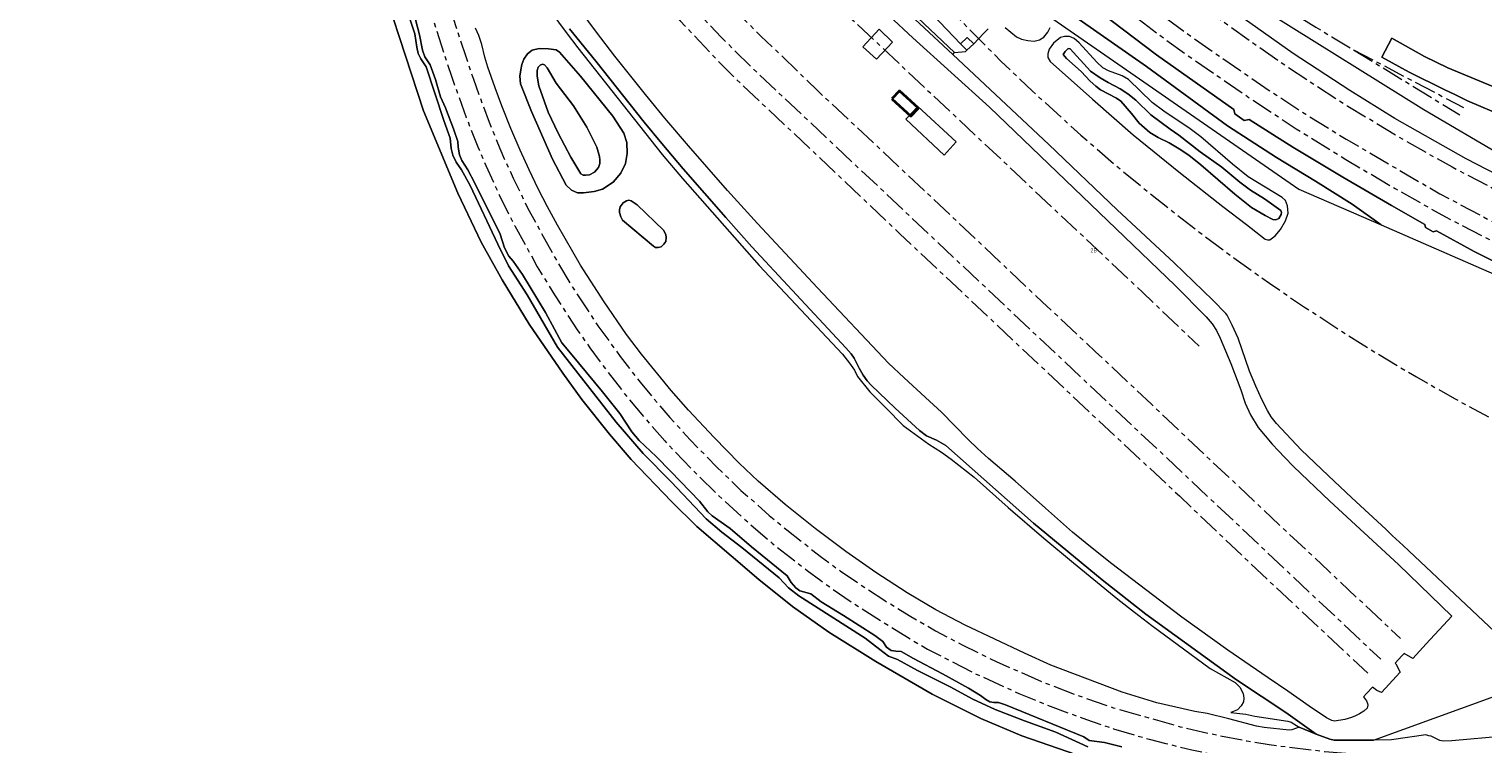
# Model space of a CAD drawing. Extents: x 151587 to 155483, y 462503 to 464608.
# Tile 28 of 236: x 152715 to 153049, y 462765 to 462928. Entities that reach past the tile are written whole.
import ezdxf
from ezdxf.enums import TextEntityAlignment as Align

# ---------------------------------------------------------------- set-up
doc = ezdxf.new("R2010")
doc.units = 0
doc.header["$LTSCALE"] = 0.5
doc.linetypes.add('AM-AS', pattern=[16, 10, -2, 2, -2])
for name, color, linetype, lineweight in [('B-RO-AM-AS_SPOOR-G', 251, 'AM-AS', 18), ('B-RO-GR-BOS_LOOF-GV', 251, 'CONTINUOUS', 13), ('B-RO-GR-GRAS-GV', 251, 'CONTINUOUS', 13), ('B-RO-GR-STRUIK-GV', 251, 'CONTINUOUS', 13), ('B-RO-IE-TERREINAFSCHEIDING_KUNSTMATIG_HEKWERK-G', 251, 'IE-TERREINAFSCHEIDING-KUNSTMATIG', 18), ('B-RO-IE-TERREINAFSCHEIDING_KUNSTMATIG_MUUR-G', 251, 'IE-TERREINAFSCHEIDING-KUNSTMATIG-DICHT', 18), ('B-RO-OG-BEBOUWING-GV', 6, 'CONTINUOUS', 35), ('B-RO-OG-BEBOUWING-T18', 1, 'CONTINUOUS', 18), ('B-RO-OG-BEBOUWING_OVERBOUWING-GV', 251, 'CONTINUOUS', 18), ('B-RO-VH-VERHARDING_GESLOTEN-GV', 251, 'CONTINUOUS', 18), ('B-RO-VH-VERHARDING_HALFVERHARDING-GV', 251, 'CONTINUOUS', 18), ('B-RO-VH-VERHARDING_OPEN-GV', 251, 'CONTINUOUS', 18)]:
    doc.layers.add(name, color=color, linetype=linetype, lineweight=lineweight)
doc.styles.add('NLCS-ISO-M200-T18', font='NLCS-ISO.ttf', dxfattribs={"height": 0.36})
doc.linetypes.add('IE-TERREINAFSCHEIDING-KUNSTMATIG', pattern='A,4,[82,NLCS.SHX,S=0.75,R=90,X=0,Y=0],4,-2', length=10)
doc.linetypes.add('IE-TERREINAFSCHEIDING-KUNSTMATIG-DICHT', pattern='A,8,-1,[82,NLCS.SHX,S=0.75,R=90,X=0,Y=0],-1', length=10)

msp = doc.modelspace()

# ---------------------------------------------------------------- linework, layer by layer
at = {"layer": 'B-RO-AM-AS_SPOOR-G', "flags": 128}
for points in [[(152684.493, 463248.251), (152726.335, 463199.333), (152786.996, 463128.213), (152819.506, 463090.062), (152849.777, 463054.324), (152883.192, 463015.684), (152890.243, 463007.939), (152902.991, 462994.425), (152913.035, 462984.349), (152921.807, 462976.021), (152936.511, 462962.698), (152941.845, 462957.996), (152946.326, 462954.191), (152957.708, 462944.894), (152967.199, 462937.511), (152982.921, 462925.979), (152999.847, 462914.339), (153008.251, 462908.891), (153017.504, 462903.164), (153038.999, 462890.659), (153055.74, 462881.759), (153071.387, 462874.067), (153088.583, 462866.263), (153103.387, 462859.993), (153118.888, 462854.023), (153133.945, 462848.656), (153151.338, 462843.05), (153164.815, 462839.171), (153180.241, 462835.151), (153190.978, 462832.685), (153213.531, 462827.775), (153222.025, 462826.234), (153229.351, 462825.038), (153241.317, 462823.249), (153249.754, 462822.126), (153259.726, 462820.946), (153269.935, 462819.911), (153277.816, 462819.276), (153286.16, 462818.423)], [(152755.408, 463156.152), (152775.246, 463129.631), (152777.987, 463125.945), (152876.69, 462993.216), (152888.787, 462977.289), (152894.952, 462969.416), (152908.942, 462952.412), (152920.894, 462938.982), (152931.241, 462928.123), (152938.323, 462921.063), (152945.549, 462914.151), (152956.652, 462904.066), (152964.225, 462897.535), (152971.931, 462891.162), (152983.732, 462881.904), (152991.756, 462875.936), (152999.901, 462870.135), (153008.164, 462864.504), (153020.773, 462856.378), (153029.315, 462851.18), (153033.626, 462848.647), (153042.325, 462843.715), (153055.559, 462836.656), (153064.501, 462832.179), (153069.006, 462830.01), (153078.082, 462825.812), (153087.242, 462821.801), (153096.483, 462817.981), (153110.488, 462812.609), (153119.914, 462809.269), (153129.406, 462806.125), (153143.761, 462801.777), (153144.286, 462801.633)], [(152756.864, 463157.412), (152862.936, 463032.921), (152877.51, 463016.228), (152886.417, 463006.416), (152898.267, 462993.658), (152909.61, 462982.338), (152916.119, 462975.946), (152923.999, 462968.541), (152931.569, 462961.803), (152940.494, 462954.001), (152951.716, 462944.734), (152960.989, 462937.386), (152974.388, 462927.259), (152980.665, 462922.678), (152996.251, 462912.009), (153006.043, 462905.549), (153017.435, 462898.493), (153028.781, 462891.841), (153040.304, 462885.329), (153051.464, 462879.582), (153063.847, 462873.303), (153080.588, 462865.387), (153092.716, 462860.125), (153105.417, 462854.961), (153119.327, 462849.556), (153131.266, 462845.365), (153142.81, 462841.676), (153165.668, 462834.865), (153177.521, 462831.787), (153188.584, 462829.191), (153207.704, 462824.906), (153222.656, 462822.097), (153229.102, 462821.038), (153239.225, 462819.541), (153249.134, 462818.241), (153259.728, 462816.958), (153274.305, 462815.622), (153296.86, 462813.914), (153317.705, 462812.796)], [(152725.977, 463090.821), (152756.489, 463045.81), (152762.952, 463035.952), (152765.387, 463032.055), (152770.849, 463022.852), (152773.688, 463017.801), (152777.256, 463011.016), (152780.928, 463003.748), (152784.552, 462996.093), (152787.58, 462989.292), (152791.781, 462979.034), (152793.994, 462973.105), (152798.937, 462958.765), (152812.232, 462917.604), (152815.641, 462908.157), (152818.3, 462901.425), (152820.121, 462897.139), (152823.209, 462890.406), (152826.761, 462883.317), (152831.955, 462873.905), (152835.864, 462867.494), (152841.112, 462859.458), (152843.987, 462855.332), (152848.119, 462849.776), (152851.975, 462844.811), (152856.545, 462839.274), (152861.204, 462834.006), (152867.193, 462827.715), (152873.593, 462821.398), (152879.461, 462816.064), (152885.853, 462810.531), (152893.837, 462804.284), (152896.974, 462801.967), (152904.235, 462796.899), (152916.838, 462788.981), (152921.5, 462786.254), (152932.151, 462780.793), (152942.392, 462776.119), (152949.594, 462773.153), (152957.962, 462770.092), (152964.144, 462768.012), (152972.326, 462765.599), (152976.162, 462764.621), (152982.107, 462763.174), (152988.404, 462761.829), (152996.566, 462760.29), (153004.743, 462759.141), (153015.685, 462758.01), (153023.85, 462757.455), (153032.101, 462757.199), (153038.219, 462757.287), (153048.704, 462757.704), (153054.755, 462758.114), (153063.7, 462758.983), (153073.137, 462760.3), (153079.816, 462761.603), (153144.53, 462775.318)], [(152732.601, 463089.189), (152738.553, 463080.28), (152760.313, 463048.259), (152766.097, 463039.508), (152770.613, 463032.311), (152776.629, 463022.042), (152780.075, 463015.658), (152785.037, 463005.764), (152788.767, 462997.853), (152792.355, 462989.656), (152795.89, 462980.977), (152797.657, 462976.317), (152799.959, 462969.977), (152815.457, 462922.347), (152817.28, 462916.932), (152819.243, 462911.432), (152820.903, 462907.057), (152823.322, 462901.002), (152826.448, 462894.192), (152829.736, 462887.441), (152835.935, 462876.044), (152840.014, 462869.255), (152845.836, 462860.389), (152850.982, 462853.33), (152855.512, 462847.432), (152862.351, 462839.388), (152867.035, 462834.233), (152873.113, 462828.005), (152878.679, 462822.653), (152885.178, 462816.924), (152889.184, 462813.61), (152897.166, 462807.32), (152901.443, 462804.217), (152905.603, 462801.349), (152911.708, 462797.374), (152917.236, 462793.959), (152923.329, 462790.479), (152929.399, 462787.232), (152937.244, 462783.417), (152947.987, 462778.686), (152955.243, 462775.886), (152964.031, 462772.835), (152979.43, 462768.48), (152984.815, 462767.186), (152994.747, 462765.229), (152999.872, 462764.358), (153012.574, 462762.805), (153017.41, 462762.424), (153025.529, 462761.951), (153036.717, 462761.775), (153043.016, 462761.865), (153054.026, 462762.473), (153059.964, 462763.039), (153065.573, 462763.752), (153074.808, 462765.193), (153092.685, 462768.845), (153108.614, 462772.241)], [(152793.682, 463020.33), (152842.871, 462962.575), (152863.923, 462937.72), (152869.07, 462931.887), (152874.099, 462926.569), (152881.452, 462919.312), (153025.426, 462783.942)], [(152789.868, 463017.887), (152861.064, 462934.378), (152864.739, 462930.302), (152874.111, 462920.33), (152876.891, 462917.597), (152915.076, 462881.541), (152958.727, 462840.485), (152979.251, 462821.373), (153001.301, 462800.509), (153022.456, 462780.781)], [(152889.913, 463018.991), (152893.793, 463014.261), (152898.883, 463008.32), (152903.659, 463003.039), (152908.765, 462997.648), (152912.614, 462993.766), (152917.233, 462989.24), (152922.339, 462984.478), (152926.926, 462980.234), (152941.789, 462967.252), (152947.319, 462962.631), (152962.166, 462950.544), (152969.786, 462944.587), (152983.141, 462934.591), (152995.475, 462925.69), (153003.532, 462920.104), (153010.197, 462915.692), (153017.916, 462910.761), (153029.318, 462903.863), (153036.052, 462899.988), (153041.841, 462896.804), (153052.983, 462890.933), (153065.94, 462884.275), (153078.093, 462878.292), (153091.025, 462872.126), (153104.431, 462866.146), (153110.788, 462863.456), (153122.704, 462858.687), (153127.878, 462856.697), (153147.254, 462849.8), (153154.77, 462847.325), (153168.978, 462842.949), (153179.097, 462840.127), (153185.468, 462838.486), (153208.381, 462833.174), (153217.813, 462831.223), (153232.274, 462828.654), (153240.869, 462827.226), (153264.228, 462823.697), (153276.606, 462821.916), (153286.34, 462820.308)], [(152836.095, 462983.251), (152838.976, 462980.654), (152841.226, 462978.511), (152843.689, 462976.26), (152846.671, 462973.563), (152851.009, 462969.866), (152853.955, 462967.491), (152858.079, 462964.508), (152861.204, 462962.275), (152865.025, 462959.739), (152870.345, 462956.488), (152872.88, 462954.916), (152875.612, 462953.184), (152877.826, 462951.719), (152880.843, 462949.665), (152883.914, 462947.557), (152887.324, 462945.003), (152890.716, 462942.288), (152894.394, 462939.359), (152898.983, 462935.34), (152901.893, 462932.751), (152907.945, 462927.053), (152914.872, 462920.552), (152970.776, 462868.1), (152983.814, 462855.681)], [(152928.777, 462985.569), (152930.584, 462983.887), (152934.119, 462980.697), (152937.119, 462977.978), (152939.507, 462975.809), (152942.288, 462973.435), (152945.038, 462971.188), (152947.347, 462969.317), (152949.515, 462967.651), (152952.108, 462965.687), (152955.014, 462963.565), (152957.654, 462961.647), (152960.246, 462959.902), (152963.09, 462957.969), (152966.044, 462956.083), (152968.762, 462954.432), (152971.716, 462952.64), (152975.55, 462950.377), (152981.646, 462946.604), (152987.977, 462942.722), (152999.098, 462935.933), (153006.027, 462931.642), (153010.512, 462928.87), (153014.211, 462926.609), (153019.181, 462923.659)], [(152834.798, 462981.905), (152840.502, 462975.297), (152845.512, 462969.227), (152850.208, 462963.968), (152854.562, 462958.71), (152860.491, 462951.873), (152865.593, 462945.963), (152869.971, 462940.944), (152875.041, 462935.273), (152878.979, 462931.03), (152883.225, 462926.797), (152887.88, 462922.368), (152896.214, 462914.279), (152909.037, 462902.37), (152920.736, 462891.372), (152933.011, 462879.83), (152947.796, 462865.872), (152960.021, 462854.447), (152972.813, 462842.423), (152986.268, 462829.709), (153002.147, 462814.784), (153013.479, 462804.19), (153029.945, 462788.696)], [(153019.181, 462923.659), (153043.564, 462908.731)], [(153019.181, 462923.659), (153044.406, 462910.424)]]:
    msp.add_lwpolyline(points, dxfattribs=at)
at = {"layer": 'B-RO-GR-BOS_LOOF-GV', "flags": 128}
msp.add_lwpolyline([(152968.086, 462757.753), (152943.118, 462766.391), (152933.661, 462770.369), (152922.511, 462775.939), (152909.61, 462783.409), (152898.815, 462790.13), (152890.489, 462796.023), (152882.753, 462802.216), (152876.39, 462807.61), (152868.573, 462814.404), (152862.735, 462820.13), (152853.492, 462829.691), (152848.482, 462835.534), (152842.142, 462843.502), (152837.794, 462849.544), (152830.085, 462860.719), (152823.915, 462870.89), (152819.067, 462879.517), (152813.708, 462890.817), (152805.874, 462909.66), (152793.35, 462947.75)], dxfattribs=at)
at = {"layer": 'B-RO-GR-GRAS-GV', "flags": 128}
for points in [[(152793.35, 462947.75), (152805.874, 462909.66), (152813.708, 462890.817), (152819.067, 462879.517), (152823.915, 462870.89), (152830.085, 462860.719), (152837.794, 462849.544), (152842.142, 462843.502), (152848.482, 462835.534), (152853.492, 462829.691), (152862.735, 462820.13), (152868.573, 462814.404), (152876.39, 462807.61), (152882.753, 462802.216), (152890.489, 462796.023), (152898.815, 462790.13), (152909.61, 462783.409), (152922.511, 462775.939), (152933.661, 462770.369), (152943.118, 462766.391), (152968.086, 462757.753)], [(152798.217, 462944.477), (152803.82, 462927.269), (152804.3, 462924.259), (152804.615, 462922.771), (152805.223, 462921.588), (152806.439, 462919.727), (152810.536, 462907.456), (152811.966, 462903.419), (152812.191, 462901.056), (152812.579, 462899.508), (152813.319, 462897.909), (152814.538, 462896.104), (152816.586, 462892.566), (152822.896, 462879.084), (152825.368, 462874.146), (152829.661, 462867.481), (152836.594, 462855.487), (152850.055, 462838.307), (152856.245, 462831.075), (152862.668, 462824.579), (152870.678, 462816.164), (152874.259, 462813.048), (152878.899, 462809.52), (152887.445, 462802.608), (152889.549, 462800.309), (152891.95, 462798.488), (152907.181, 462788.757), (152910.508, 462786.136), (152912.508, 462784.666), (152914.548, 462783.907), (152919.159, 462781.379), (152926.692, 462777.646), (152931.838, 462774.801), (152936.979, 462772.406), (152943.692, 462769.849), (152950.872, 462767.258), (152958.216, 462763.893)], [(152958.216, 462763.893), (152950.872, 462767.258), (152943.692, 462769.849), (152936.979, 462772.406), (152931.838, 462774.801), (152926.692, 462777.646), (152919.159, 462781.379), (152914.548, 462783.907), (152912.508, 462784.666), (152910.508, 462786.136), (152907.181, 462788.757), (152891.95, 462798.488), (152889.549, 462800.309), (152887.445, 462802.608), (152878.899, 462809.52), (152874.259, 462813.048), (152870.678, 462816.164), (152862.668, 462824.579), (152856.245, 462831.075), (152850.055, 462838.307), (152836.594, 462855.487), (152829.661, 462867.481), (152825.368, 462874.146), (152822.896, 462879.084), (152816.586, 462892.566), (152814.538, 462896.104), (152813.319, 462897.909), (152812.579, 462899.508), (152812.191, 462901.056), (152811.966, 462903.419), (152810.536, 462907.456), (152806.439, 462919.727), (152805.223, 462921.588), (152804.615, 462922.771), (152804.3, 462924.259), (152803.82, 462927.269), (152798.217, 462944.477)], [(152829.757, 462939.504), (152838.564, 462927.609), (152841.236, 462924.114), (152860.591, 462899.644), (152865.277, 462894.178), (152882.84, 462874.2), (152901.951, 462853.85), (152903.597, 462851.839), (152904.719, 462850.184), (152905.404, 462848.741), (152908.251, 462845.215), (152911.914, 462841.606), (152915.9, 462837.529), (152921.758, 462833.231), (152924.707, 462831.376), (152926.927, 462829.813), (152932.146, 462825.71), (152940.007, 462818.733), (152948.182, 462811.675), (152954.932, 462806.029), (152965.158, 462797.683), (152968.921, 462794.703), (152972.911, 462791.69), (152986.275, 462781.788), (152992.019, 462778.606), (152993.15, 462777.558), (152993.908, 462776.058), (152994.022, 462775.029), (152993.933, 462774.159), (152993.406, 462773.249), (152992.614, 462772.367), (152991.074, 462771.761), (152994.484, 462771.319), (152996.518, 462770.89), (153004.123, 462769.761), (153004.875, 462769.5), (153006.737, 462768.405), (153010.629, 462766.732), (153003.633, 462771.7), (152992.342, 462779.192), (152971.547, 462794.235), (152961.552, 462802.121), (152945.749, 462815.139), (152925.663, 462832.927), (152923.506, 462834.127), (152921.238, 462835.135), (152919.647, 462836.342), (152914.038, 462841.47), (152908.571, 462846.749), (152907.641, 462847.794), (152906.709, 462849.094), (152905.778, 462850.635), (152904.63, 462852.966), (152903.932, 462853.94), (152902.754, 462855.301), (152881.152, 462878.475), (152875.164, 462885.194), (152865.444, 462896.354), (152860.515, 462902.139), (152856.443, 462907.076), (152845.36, 462921.005), (152839.318, 462928.465)], [(153061.217, 462870.22), (153046.853, 462877.375), (153038.226, 462882.163), (153037.482, 462881.917), (153035.7, 462882.93), (153035.525, 462883.598), (153027.913, 462887.937), (153016.718, 462894.476), (153005.238, 462901.317), (152995.263, 462907.669), (152994.103, 462907.461), (152991.944, 462908.953), (152991.731, 462909.99), (152973.989, 462922.513), (152954.145, 462937.642)], [(152917.865, 462932.297), (152927.656, 462923.014), (152930.218, 462923.244), (152930.501, 462923.536), (152929.044, 462924.978), (152919.473, 462935.088)], [(152966.042, 462763.83), (152962.079, 462764.82), (152958.551, 462765.345), (152957.358, 462766.152), (152939.326, 462773.518), (152937.766, 462773.999), (152936.717, 462774.033), (152935.784, 462774.175), (152934.845, 462774.73), (152933.655, 462775.65), (152930.838, 462777.278), (152924.882, 462780.604), (152918.223, 462784.099), (152915.443, 462785.707), (152914.188, 462785.766), (152913.134, 462785.972), (152912.05, 462786.681), (152911.211, 462788.002), (152909.36, 462789.356), (152902.231, 462793.991), (152897.062, 462797.138), (152894.701, 462798.939), (152892.19, 462799.619), (152891.274, 462800.286), (152890.208, 462801.54), (152889.301, 462803.088), (152881.096, 462809.675), (152876.211, 462813.942), (152872.058, 462816.797), (152871.102, 462817.713), (152869.177, 462820.182), (152862.614, 462826.983), (152859.211, 462830.389), (152855.302, 462834.051), (152853.64, 462836.042), (152850.848, 462840.247), (152846.944, 462845.205), (152839.584, 462854.132), (152837.543, 462856.475), (152835.925, 462859.624), (152833.812, 462863.431), (152828.575, 462872.108), (152826.413, 462875.203), (152825.39, 462876.309), (152824.454, 462878.216), (152823.436, 462881.379), (152817.644, 462893.107), (152815.984, 462896.125), (152814.627, 462898.273), (152814.08, 462899.603), (152813.773, 462901.336), (152813.747, 462902.59), (152812.757, 462905.509), (152810.869, 462910.352), (152809.77, 462912.882), (152808.615, 462916.874), (152807.342, 462920.215), (152806.122, 462922.021), (152805.621, 462923.574), (152804.897, 462927.1), (152803.986, 462930.614)], [(152918.552, 462930.641), (152927.243, 462922.583), (152927.656, 462923.014), (152917.865, 462932.297)], [(152956.253, 462930.573), (152971.681, 462919.785), (152990.253, 462906.247), (153001.509, 462898.942), (153010.458, 462893.519), (153018.91, 462888.254), (153025.568, 462883.491), (153081.562, 462859.106)], [(152939.264, 462928.745), (152941.899, 462926.598), (152943, 462926.101), (152944.467, 462925.74), (152945.944, 462925.632), (152947.169, 462925.928), (152948.161, 462926.574), (152949.057, 462927.699), (152949.591, 462928.78)]]:
    msp.add_lwpolyline(points, dxfattribs=at)
for points in [[(153003.596, 462889.105), (153002.844, 462889.816), (152995.028, 462894.509), (152991.417, 462897.452), (152984.15, 462903.662), (152981.733, 462905.555), (152975.695, 462909.574), (152972.979, 462911.592), (152967.537, 462916.861), (152966.144, 462917.672), (152962.998, 462918.833), (152961.714, 462919.507), (152960.299, 462920.774), (152956.269, 462925.213), (152955.074, 462926.263), (152954.072, 462926.663), (152952.858, 462926.661), (152951.98, 462926.459), (152950.388, 462925.197), (152949.398, 462923.784), (152949.064, 462922.751), (152949.038, 462921.861), (152949.581, 462920.953), (152959.303, 462912.305), (152968.661, 462904.18), (152979.479, 462895.386), (152989.25, 462887.741), (152994.676, 462883.593), (152998.916, 462880.209), (152999.442, 462880.057), (153000.019, 462880.048), (153001.189, 462880.995), (153002.458, 462882.466), (153003.595, 462884.474), (153004.172, 462886.199), (153004.024, 462887.856)], [(152828.144, 462919.073), (152828.378, 462920.26), (152828.824, 462921.534), (152829.665, 462922.717), (152830.758, 462923.55), (152832.405, 462923.944), (152834.529, 462923.904), (152836.265, 462923.612), (152837.08, 462923.069), (152841.832, 462917.616), (152849.254, 462908.421), (152851.768, 462904.551), (152852.465, 462902.361), (152852.543, 462899.853), (152852.173, 462897.57), (152851.105, 462895.389), (152849.339, 462893.31), (152846.869, 462891.693), (152844.969, 462891.137), (152842.566, 462890.827), (152841.182, 462890.86), (152839.799, 462891.442), (152838.589, 462892.607), (152835.47, 462898.587), (152830.599, 462909.511), (152828.063, 462915.868), (152827.918, 462917.582)], [(152828.144, 462919.073), (152827.918, 462917.582), (152828.063, 462915.868), (152830.599, 462909.511), (152835.47, 462898.587), (152838.589, 462892.607), (152839.799, 462891.442), (152841.182, 462890.86), (152842.566, 462890.827), (152844.969, 462891.137), (152846.869, 462891.693), (152849.339, 462893.31), (152851.105, 462895.389), (152852.173, 462897.57), (152852.543, 462899.853), (152852.465, 462902.361), (152851.768, 462904.551), (152849.254, 462908.421), (152841.832, 462917.616), (152837.08, 462923.069), (152836.265, 462923.612), (152834.529, 462923.904), (152832.405, 462923.944), (152830.758, 462923.55), (152829.665, 462922.717), (152828.824, 462921.534), (152828.378, 462920.26)], [(152988.98, 462896.745), (152984.004, 462900.251), (152979.097, 462904.077), (152977.154, 462905.421), (152972.683, 462908.718), (152969.278, 462912.109), (152967.434, 462913.563), (152965.691, 462914.671), (152962.898, 462916.122), (152961.097, 462917.214), (152958.878, 462918.777), (152954.208, 462923.884), (152953.754, 462923.92), (152953.045, 462923.225), (152952.604, 462922.596), (152953.347, 462921.639), (152956.692, 462918.687), (152958.793, 462916.483), (152960.058, 462915.278), (152961.128, 462914.461), (152964.854, 462912.576), (152965.777, 462911.859), (152968.273, 462909.052), (152970.051, 462906.823), (152972.44, 462904.722), (152974.389, 462903.53), (152976.867, 462902.281), (152979.21, 462900.979), (152981.433, 462899.492), (152984.161, 462897.303), (152991.977, 462890.542), (152995.811, 462887.477), (152998.913, 462885.653), (153000.703, 462884.771), (153001.401, 462884.669), (153002.076, 462884.948), (153002.585, 462885.878), (153002.639, 462886.331), (153002.505, 462886.811), (152998.788, 462889.454), (152995.599, 462891.489), (152993.086, 462893.328)], [(152988.98, 462896.745), (152993.086, 462893.328), (152995.599, 462891.489), (152998.788, 462889.454), (153002.505, 462886.811), (153002.639, 462886.331), (153002.585, 462885.878), (153002.076, 462884.948), (153001.401, 462884.669), (153000.703, 462884.771), (152998.913, 462885.653), (152995.811, 462887.477), (152991.977, 462890.542), (152984.161, 462897.303), (152981.433, 462899.492), (152979.21, 462900.979), (152976.867, 462902.281), (152974.389, 462903.53), (152972.44, 462904.722), (152970.051, 462906.823), (152968.273, 462909.052), (152965.777, 462911.859), (152964.854, 462912.576), (152961.128, 462914.461), (152960.058, 462915.278), (152958.793, 462916.483), (152956.692, 462918.687), (152953.347, 462921.639), (152952.604, 462922.596), (152953.045, 462923.225), (152953.754, 462923.92), (152954.208, 462923.884), (152958.878, 462918.777), (152961.097, 462917.214), (152962.898, 462916.122), (152965.691, 462914.671), (152967.434, 462913.563), (152969.278, 462912.109), (152972.683, 462908.718), (152977.154, 462905.421), (152979.097, 462904.077), (152984.004, 462900.251)], [(152831.895, 462918.896), (152831.885, 462917.586), (152832.296, 462915.351), (152834.464, 462909.329), (152836.733, 462904.5), (152839.643, 462899.021), (152841.932, 462895.216), (152842.47, 462894.893), (152843.02, 462894.872), (152843.916, 462894.972), (152845.058, 462895.575), (152845.991, 462896.679), (152846.272, 462897.618), (152846.322, 462898.451), (152846.234, 462899.157), (152845.612, 462901.324), (152843.315, 462905.908), (152840.27, 462910.804), (152836.286, 462915.981), (152834.233, 462919.492), (152833.575, 462920.181), (152833.125, 462920.331), (152832.626, 462920.159), (152832.151, 462919.645)], [(152831.895, 462918.896), (152832.151, 462919.645), (152832.626, 462920.159), (152833.125, 462920.331), (152833.575, 462920.181), (152834.233, 462919.492), (152836.286, 462915.981), (152840.27, 462910.804), (152843.315, 462905.908), (152845.612, 462901.324), (152846.234, 462899.157), (152846.322, 462898.451), (152846.272, 462897.618), (152845.991, 462896.679), (152845.058, 462895.575), (152843.916, 462894.972), (152843.02, 462894.872), (152842.47, 462894.893), (152841.932, 462895.216), (152839.643, 462899.021), (152836.733, 462904.5), (152834.464, 462909.329), (152832.296, 462915.351), (152831.885, 462917.586)], [(152861.442, 462881.34), (152860.89, 462882.329), (152854.839, 462888.076), (152853.509, 462889.055), (152852.982, 462889.17), (152852.427, 462889.057), (152851.669, 462888.573), (152850.951, 462887.632), (152850.794, 462886.973), (152850.808, 462886.346), (152851.114, 462885.386), (152851.484, 462884.594), (152858.569, 462878.6), (152859.091, 462878.334), (152859.697, 462878.311), (152860.331, 462878.515), (152860.999, 462879.117), (152861.42, 462879.728), (152861.491, 462880.617)], [(152861.442, 462881.34), (152861.491, 462880.617), (152861.42, 462879.728), (152860.999, 462879.117), (152860.331, 462878.515), (152859.697, 462878.311), (152859.091, 462878.334), (152858.569, 462878.6), (152851.484, 462884.594), (152851.114, 462885.386), (152850.808, 462886.346), (152850.794, 462886.973), (152850.951, 462887.632), (152851.669, 462888.573), (152852.427, 462889.057), (152852.982, 462889.17), (152853.509, 462889.055), (152854.839, 462888.076), (152860.89, 462882.329)]]:
    msp.add_lwpolyline(points, close=True, dxfattribs=at)
at = {"layer": 'B-RO-GR-STRUIK-GV', "flags": 128}
msp.add_lwpolyline([(152936.582, 462946.548), (152936.706, 462945.691), (152936.576, 462944.985), (152936.236, 462944.171), (152935.678, 462943.438), (152946.226, 462933.526), (153006.644, 462891.732), (153025.568, 462883.491), (153018.91, 462888.254), (153010.458, 462893.519), (153001.509, 462898.942), (152990.253, 462906.247), (152971.681, 462919.785), (152956.253, 462930.573), (152944.318, 462941.547)], close=True, dxfattribs=at)
at = {"layer": 'B-RO-IE-TERREINAFSCHEIDING_KUNSTMATIG_HEKWERK-G', "flags": 128}
for points in [[(152373.004, 463485.75), (152372.992, 463485.698), (152373.06, 463485.126), (152372.626, 463479.961), (152371.759, 463469.628), (152387.684, 463450.591), (152398.129, 463438.315), (152406.288, 463428.91), (152407.774, 463430.422), (152436.263, 463396.977), (152458.474, 463370.713), (152471.771, 463355.43), (152499.339, 463322.524), (152510.796, 463309.163), (152520.681, 463297.893), (152541.832, 463273.03), (152548.571, 463264.997), (152558.293, 463253.784), (152563.374, 463247.796), (152571.502, 463239.026), (152578.792, 463231.539), (152586.843, 463224.279), (152594.723, 463217.49), (152600.312, 463212.791), (152609.109, 463206.12), (152619.169, 463198.306), (152633.528, 463187.347), (152644.984, 463177.219), (152656.059, 463166.466), (152654.203, 463164.56), (152653.376, 463163.711), (152657.8, 463159.22), (152659.197, 463160.704), (152660.58, 463162.173), (152667.66, 463154.494), (152685.612, 463134.157), (152691.656, 463126.257), (152702.006, 463110.974), (152719.813, 463084.222), (152727.167, 463073.504), (152732.011, 463066.007), (152752.377, 463035.902), (152760.237, 463023.969), (152770.333, 463006.301), (152776.88, 462992.823), (152783.344, 462977.197), (152788.925, 462961.491), (152793.35, 462947.75), (152805.874, 462909.66), (152813.708, 462890.817), (152819.067, 462879.517), (152823.915, 462870.89), (152830.085, 462860.719), (152837.794, 462849.544), (152842.142, 462843.502), (152848.482, 462835.534), (152853.492, 462829.691), (152862.735, 462820.13), (152868.573, 462814.404), (152876.39, 462807.61), (152882.753, 462802.216), (152890.489, 462796.023), (152898.815, 462790.13), (152909.61, 462783.409), (152922.511, 462775.939), (152933.661, 462770.369), (152943.118, 462766.391), (152968.086, 462757.753), (152978.74, 462754.862), (152993.708, 462751.964), (153001.31, 462750.99), (153019.249, 462750.098), (153030.181, 462750.543), (153035.155, 462750.768), (153039.22, 462751.145), (153042.215, 462751.423), (153056.34, 462752.662), (153057.042, 462752.764), (153063.805, 462754.015), (153066.313, 462754.464), (153082.58, 462757.601), (153082.819, 462757.617), (153093.939, 462758.345)], [(152877.107, 462968.143), (152878.536, 462963.496), (152885.202, 462960.535), (152888.324, 462959.755), (152917.865, 462932.297), (152927.656, 462923.014), (152930.218, 462923.244)]]:
    msp.add_lwpolyline(points, dxfattribs=at)
at = {"layer": 'B-RO-IE-TERREINAFSCHEIDING_KUNSTMATIG_MUUR-G', "flags": 128}
msp.add_lwpolyline([(152930.218, 462923.244), (152930.501, 462923.536), (152929.044, 462924.978)], dxfattribs=at)
at = {"layer": 'B-RO-OG-BEBOUWING-GV', "flags": 128}
msp.add_lwpolyline([(152913.255, 462912.439), (152917.661, 462908.44), (152919.375, 462910.265), (152915.058, 462914.265)], close=True, dxfattribs=at)
at = {"layer": 'B-RO-OG-BEBOUWING_OVERBOUWING-GV', "flags": 128}
msp.add_lwpolyline([(152919.274, 462910.682), (152916.508, 462907.744), (152925.254, 462899.468), (152928.026, 462902.534)], close=True, dxfattribs=at)
at = {"layer": 'B-RO-VH-VERHARDING_GESLOTEN-GV', "flags": 128}
for points in [[(152912.668, 462931.397), (152918.084, 462926.355), (152935.678, 462910.488), (152978.293, 462869.584), (152985.355, 462862.463), (152986.741, 462860.864), (152987.789, 462859.309), (152988.639, 462857.516), (152991.028, 462851.702), (152993.321, 462845.704), (152994.376, 462842.642), (152995.573, 462839.931), (152997.291, 462837.091), (153000.567, 462833.229), (153002.017, 462831.706), (153003.365, 462830.289), (153005.429, 462828.121), (153013.791, 462820.21), (153029.499, 462805.677), (153041.782, 462793.83), (153035.894, 462787.452), (153032.811, 462784.112), (153030.778, 462785.225), (153030.297, 462784.714), (153028.735, 462783.056), (153028.905, 462782.892), (153029.885, 462780.943), (153025.58, 462776.28), (153024.57, 462776.76), (153023.549, 462777.552), (153022.167, 462776.085), (153021.48, 462775.356), (153022.19, 462774.385), (153022.413, 462773.83), (153022.441, 462773.432), (153022.337, 462772.705), (153021.552, 462772.073), (153020.542, 462771.426), (153019.652, 462770.97), (153018.721, 462770.607), (153017.185, 462770.161), (153014.819, 462769.782), (153014.23, 462769.883), (153012.97, 462770.487), (153008.985, 462773.166), (153004.105, 462776.651), (152999.652, 462779.699), (152995.49, 462782.477), (152990.398, 462786.014), (152979.831, 462793.586), (152963.441, 462806.064), (152957.608, 462810.67), (152954.729, 462813.1), (152948.548, 462818.575), (152941.556, 462824.771), (152935.464, 462829.957), (152932.925, 462832.218), (152930.769, 462834.304), (152924.684, 462840.591), (152921.955, 462843.113), (152916.143, 462848.486), (152912.517, 462851.836), (152896.221, 462869.046), (152882.478, 462883.85), (152875.601, 462891.383), (152866.646, 462901.619), (152861.188, 462908.004), (152856.752, 462913.418), (152849.752, 462922.219), (152845.502, 462927.724), (152829.161, 462949.8)], [(153054.226, 462787.781), (153031.906, 462808.788), (153030.585, 462810.016), (153028.082, 462812.343), (153026.588, 462813.733), (153018.844, 462820.933), (153013.391, 462826.048), (153007.157, 462831.95), (153001.526, 462837.996), (153000.329, 462839.502), (152999.435, 462840.978), (152998.179, 462843.454), (152996.792, 462846.504), (152995.328, 462850.012), (152992.696, 462857.559), (152991.391, 462860.559), (152990.221, 462862.785), (152989.917, 462863.175), (152986.953, 462866.266), (152978.013, 462874.849), (152964.977, 462886.959), (152949.335, 462901.928), (152927.243, 462922.583), (152918.552, 462930.641)], [(152839.318, 462928.465), (152845.36, 462921.005), (152856.443, 462907.076), (152860.515, 462902.139), (152865.444, 462896.354), (152875.164, 462885.194), (152881.152, 462878.475), (152902.754, 462855.301), (152903.932, 462853.94), (152904.63, 462852.966), (152905.778, 462850.635), (152906.709, 462849.094), (152907.641, 462847.794), (152908.571, 462846.749), (152914.038, 462841.47), (152919.647, 462836.342), (152921.238, 462835.135), (152923.506, 462834.127), (152925.663, 462832.927), (152945.749, 462815.139), (152961.552, 462802.121), (152971.547, 462794.235), (152992.342, 462779.192), (153003.633, 462771.7), (153010.629, 462766.732), (153013.784, 462765.598), (153014.756, 462765.372), (153023.763, 462765.407), (153057.731, 462777.656)], [(153054.266, 462913.952), (153040.836, 462919.487), (153035.504, 462922.118), (153027.962, 462926.28), (153025.697, 462921.965), (153031.971, 462918.532), (153040.147, 462914.439), (153042.418, 462913.419), (153045.328, 462911.961), (153053.988, 462908.261)]]:
    msp.add_lwpolyline(points, dxfattribs=at)
for points in [[(152906.599, 462924.353), (152909.782, 462921.463), (152913.45, 462925.416), (152910.353, 462928.348)], [(152930.501, 462923.536), (152932.06, 462924.984), (152930.599, 462926.458), (152929.044, 462924.978)]]:
    msp.add_lwpolyline(points, close=True, dxfattribs=at)
at = {"layer": 'B-RO-VH-VERHARDING_HALFVERHARDING-GV', "flags": 128}
for points in [[(153066.818, 462887.381), (153045.032, 462898.672), (153028.699, 462907.925), (153018.333, 462914.314), (153005.336, 462922.799), (152985.983, 462936.563), (152967.261, 462950.086), (152968.493, 462951.807), (153000.203, 462931.786), (153035.363, 462909.987), (153053.296, 462899.408)], [(152954.145, 462937.642), (152973.989, 462922.513), (152991.731, 462909.99), (152991.944, 462908.953), (152994.103, 462907.461), (152995.263, 462907.669), (153005.238, 462901.317), (153016.718, 462894.476), (153027.913, 462887.937), (153035.525, 462883.598), (153035.7, 462882.93), (153037.482, 462881.917), (153038.226, 462882.163), (153046.853, 462877.375), (153061.217, 462870.22)], [(152919.473, 462935.088), (152929.044, 462924.978), (152930.599, 462926.458), (152932.06, 462924.984), (152934.313, 462927.374), (152935.381, 462928.434)], [(152803.986, 462930.614), (152804.897, 462927.1), (152805.621, 462923.574), (152806.122, 462922.021), (152807.342, 462920.215), (152808.615, 462916.874), (152809.77, 462912.882), (152810.869, 462910.352), (152812.757, 462905.509), (152813.747, 462902.59), (152813.773, 462901.336), (152814.08, 462899.603), (152814.627, 462898.273), (152815.984, 462896.125), (152817.644, 462893.107), (152823.436, 462881.379), (152824.454, 462878.216), (152825.39, 462876.309), (152826.413, 462875.203), (152828.575, 462872.108), (152833.812, 462863.431), (152835.925, 462859.624), (152837.543, 462856.475), (152839.584, 462854.132), (152846.944, 462845.205), (152850.848, 462840.247), (152853.64, 462836.042), (152855.302, 462834.051), (152859.211, 462830.389), (152862.614, 462826.983), (152869.177, 462820.182), (152871.102, 462817.713), (152872.058, 462816.797), (152876.211, 462813.942), (152881.096, 462809.675), (152889.301, 462803.088), (152890.208, 462801.54), (152891.274, 462800.286), (152892.19, 462799.619), (152894.701, 462798.939), (152897.062, 462797.138), (152902.231, 462793.991), (152909.36, 462789.356), (152911.211, 462788.002), (152912.05, 462786.681), (152913.134, 462785.972), (152914.188, 462785.766), (152915.443, 462785.707), (152918.223, 462784.099), (152924.882, 462780.604), (152930.838, 462777.278), (152933.655, 462775.65), (152934.845, 462774.73), (152935.784, 462774.175), (152936.717, 462774.033), (152937.766, 462773.999), (152939.326, 462773.518), (152957.358, 462766.152), (152958.551, 462765.345), (152962.079, 462764.82), (152966.042, 462763.83)], [(153053.718, 462766.314), (153041.765, 462765.26), (153039.768, 462765.164), (153038.987, 462765.308), (153037.042, 462766.342), (153036.439, 462766.355), (153035.808, 462766.635), (153027.874, 462765.456), (153023.763, 462765.407), (153014.756, 462765.372), (153013.784, 462765.598), (153010.629, 462766.732), (153006.737, 462768.405), (153005.059, 462767.77), (153004.467, 462767.681), (152998.698, 462768.256), (152996.93, 462768.589), (152990.564, 462770.276), (152985.629, 462771.532), (152982.818, 462771.964), (152974.087, 462773.959), (152966.113, 462776.383), (152949.752, 462782.552), (152943.699, 462785.301), (152930.093, 462791.77), (152923.358, 462795.289), (152916.813, 462799.15), (152909.6, 462803.832), (152902.714, 462808.642), (152895.677, 462813.926), (152888.816, 462819.437), (152882.6, 462824.784), (152878.234, 462828.898), (152872.509, 462834.768), (152866.644, 462841.058), (152862.672, 462845.555), (152855.83, 462853.911), (152852.438, 462858.365), (152847.284, 462865.883), (152841.863, 462874.286), (152836.557, 462883.461), (152834.275, 462887.684), (152832.179, 462891.779), (152830.089, 462896.1), (152828.024, 462900.653), (152825.902, 462905.619), (152823.808, 462910.813), (152822.253, 462914.929), (152820.594, 462919.645), (152819.889, 462921.939), (152819.197, 462924.857), (152818.536, 462926.955), (152817.746, 462928.616)], [(153053.988, 462908.261), (153045.328, 462911.961), (153042.418, 462913.419), (153040.147, 462914.439), (153031.971, 462918.532), (153025.697, 462921.965), (153027.962, 462926.28), (153035.504, 462922.118), (153040.836, 462919.487), (153054.266, 462913.952)]]:
    msp.add_lwpolyline(points, dxfattribs=at)
at = {"layer": 'B-RO-VH-VERHARDING_OPEN-GV', "flags": 128}
msp.add_lwpolyline([(152906.599, 462924.353), (152910.353, 462928.348), (152913.45, 462925.416), (152909.782, 462921.463)], close=True, dxfattribs=at)

# ---------------------------------------------------------------- texts
at = {"layer": 'B-RO-OG-BEBOUWING-T18', "style": 'NLCS-ISO-M200-T18'}
msp.add_text('2B', height=0.9, dxfattribs=at).set_placement((152959.604, 462877.658), align=Align.MIDDLE)

doc.saveas('drawing.dxf')
